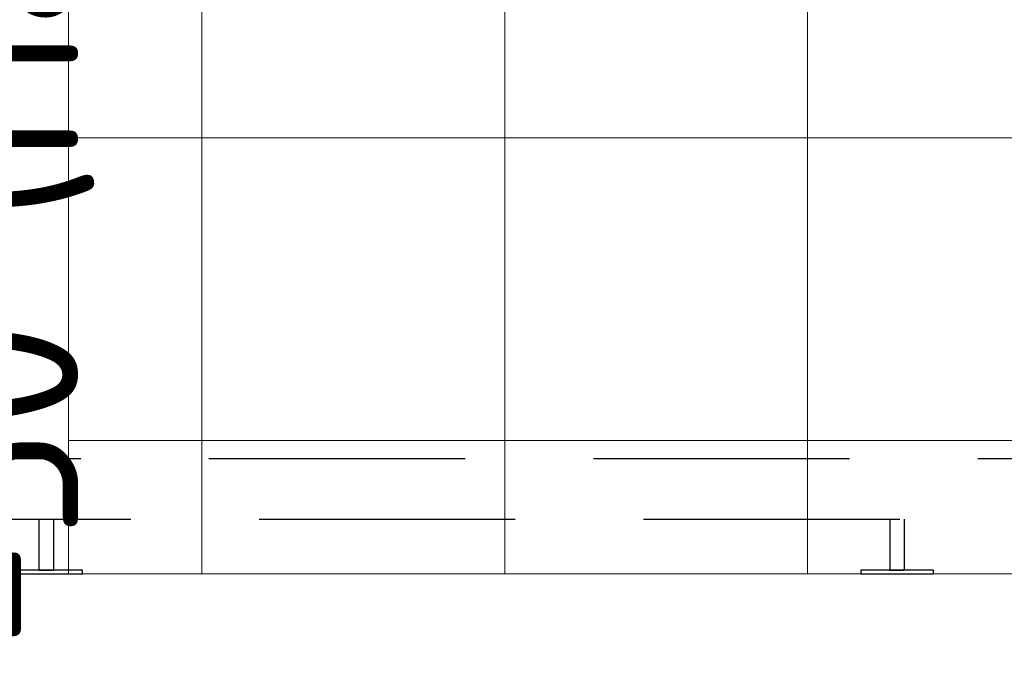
# Model space of a CAD drawing. Header units: millimetres. Extents: x 102382 to 164490, y 45733 to 103316.
# Tile 39 of 183: x 134350 to 135163, y 53805 to 54348. Entities that reach past the tile are written whole.
import ezdxf

# ---------------------------------------------------------------- set-up
doc = ezdxf.new("R2010")
doc.units = ezdxf.units.MM
doc.linetypes.add('Hidden Line', pattern=[317.5, 211.666667, -105.833333])
doc.layers.add('_SA-PIIRE', color=7, linetype='Continuous', true_color=0x000000)
for name, color, linetype, lineweight, true_color in [('_SA-PORAND', 7, 'Continuous', 9, 0x5b5b5b), ('_SA-PORAND_hatch', 254, 'Continuous', 9, 0xbebebe), ('_SA-PORAND_tekst', 7, 'Continuous', 9, 0x5b5b5b)]:
    doc.layers.add(name, color=color, linetype=linetype, lineweight=lineweight, true_color=true_color)
doc.styles.add('DIN Pro Medium-Medium', font='txt')

msp = doc.modelspace()

# ---------------------------------------------------------------- hatches: boundary and pattern name
at = {"layer": '_SA-PORAND_hatch', "true_color": 0xb7c7cc}
h = msp.add_hatch(dxfattribs=at)
h.set_pattern_fill('Grid', color=9, scale=1000, style=0, pattern_type=2)
h.set_pattern_definition([(0, (0, 0), (0, 250), []), (90, (0, 0), (-250, 2e-14), [])])
h.paths.add_polyline_path([(134390, 53890), (135330.63, 53890), (135330.63, 54890), (134390, 54890)], flags=0)

# ---------------------------------------------------------------- linework, layer by layer
at = {"layer": '_SA-PIIRE', "color": 9, "linetype": 'Hidden Line', "true_color": 0xbebebe}
for p, q in [((134365.51, 53935, 0), (134365.51, 53893, 0)), ((134377.51, 53935, 0), (134377.51, 53893, 0)), ((135068.18, 53935, 0), (135068.18, 53893, 0)), ((135080.18, 53935, 0), (135080.18, 53893, 0)), ((134365.51, 53893, 0), (134377.51, 53893, 0)), ((135068.18, 53893, 0), (135080.18, 53893, 0))]:
    msp.add_line(p, q, dxfattribs=at)
msp.add_lwpolyline([(136305.05, 53985), (134229.77, 53985), (134229.77, 53935), (136332.05, 53935)], dxfattribs=at)
for points in [[(134341.51, 53890), (134401.51, 53890), (134401.51, 53893), (134341.51, 53893)], [(135044.18, 53890), (135104.18, 53890), (135104.18, 53893), (135044.18, 53893)]]:
    msp.add_lwpolyline(points, close=True, dxfattribs=at)
at = {"layer": '_SA-PORAND'}
msp.add_lwpolyline([(134390, 53890), (135330.63, 53890), (135330.63, 54890), (134390, 54890)], close=True, dxfattribs=at)

# ---------------------------------------------------------------- texts
at = {"layer": '_SA-PORAND_tekst', "insert": (134262.82, 53723.03), "char_height": 135, "width": 2065.5738, "attachment_point": 1, "rotation": 90, "style": 'DIN Pro Medium-Medium'}
msp.add_mtext('P-50 (Hall)', dxfattribs=at)

doc.saveas('drawing.dxf')
